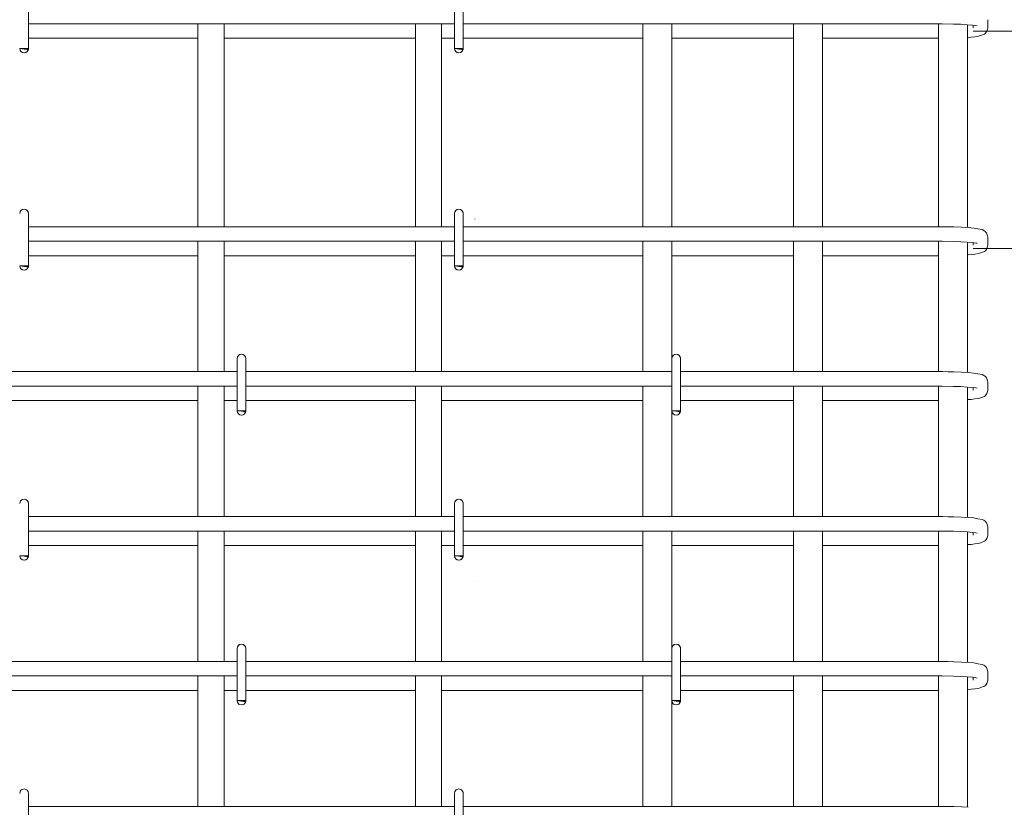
# Model space of a CAD drawing. Header units: millimetres. Extents: x -13889 to -3744, y 5954 to 13256.
# Tile 4 of 28: x -12194 to -11515, y 7364 to 7908. Entities that reach past the tile are written whole.
import ezdxf

# ---------------------------------------------------------------- set-up
doc = ezdxf.new("R2010")
doc.units = ezdxf.units.MM
doc.linetypes.add('ADSK_Линия разреза', pattern=[500, 0, -250, 0, -250])
doc.linetypes.add('ADSK_Пунктирная_п5', pattern=[125, 0, -125])
for name, color, linetype, lineweight in [('A-____-____-DIMS', 211, 'Continuous', 9), ('A-____-____-DIMS-25', 211, 'Continuous', 9), ('G-____-____-SYMB', 111, 'ADSK_Пунктирная_п5', 20), ('S-RBAR-____-OTLN', 171, 'Continuous', 100)]:
    doc.layers.add(name, color=color, linetype=linetype, lineweight=lineweight)
doc.styles.add('GOST Common_I_2', font='GOST_Common Italic.ttf', dxfattribs={"width": 0.8, "height": 62.5})
doc.dimstyles.new('ADSK_Для_арматуры_Основной_2_5_мм_шаг_кол-во_Стрелки_точный', dxfattribs={"dimscale": 304.8, "dimtxt": 0.206224, "dimasz": 0, "dimexe": 0.123031, "dimexo": 0.000403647, "dimgap": 0.032808, "dimtad": 1, "dimdec": 0, "dimlfac": 304.8, "dimdsep": 46, "dimtxsty": 'GOST Common_I_2', "dimblk2": 'NONE', "dimsah": 1, "dimcen": 0.09, "dimdle": 0.123031, "dimazin": 0, "dimtfac": 1, "dimtdec": 4, "dimtix": 1, "dimtmove": 0, "dimatfit": 3, "dimfxl": 1, "dimtvp": 1, "dimtfill": 1, "dimtolj": 1, "dimtzin": 0, "dimarcsym": 2})
doc.dimstyles.new('ADSK_Для_арматуры_Основной_2_5_мм_шаг_кол-во_Стрелки_точный_1', dxfattribs={"dimscale": 304.8, "dimtxt": 0.206224, "dimasz": 0.246063, "dimexe": 0.123031, "dimexo": 0.000403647, "dimgap": 0.032808, "dimtad": 1, "dimdec": 0, "dimlfac": 304.8, "dimdsep": 46, "dimtxsty": 'GOST Common_I_2', "dimsah": 1, "dimcen": 0.09, "dimdle": 0.123031, "dimazin": 0, "dimtfac": 1, "dimtdec": 4, "dimtix": 1, "dimtmove": 0, "dimatfit": 3, "dimfxl": 1, "dimtvp": 1, "dimtfill": 1, "dimtolj": 1, "dimtzin": 0, "dimarcsym": 2})
doc.dimstyles.new('ADSK_Округление_5мм__Узкий_', dxfattribs={"dimscale": 304.8, "dimtxt": 0.206224, "dimasz": 0.147638, "dimexe": 0.123031, "dimexo": 0.000269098, "dimgap": 0.032808, "dimtad": 1, "dimdec": 0, "dimlfac": 304.8, "dimrnd": 5, "dimdsep": 46, "dimtxsty": 'GOST Common_I_2', "dimblk1": 'OBLIQUE', "dimblk2": 'OBLIQUE', "dimsah": 1, "dimcen": 0.09, "dimdle": 0.123031, "dimazin": 0, "dimtfac": 1, "dimtdec": 4, "dimtix": 1, "dimtmove": 0, "dimatfit": 3, "dimfxl": 1, "dimtvp": 1, "dimtfill": 1, "dimtolj": 1, "dimtzin": 0, "dimlwd": 20, "dimlwe": 20, "dimarcsym": 2})

# ---------------------------------------------------------------- blocks, each defined once
blk = doc.blocks.new('DIMBLOCK8-КЖ1_ПЭ_ВЭ3_Армирование_Пилоны_Пм-3_4_1-1')
at = {"layer": 'A-____-____-DIMS-25', "lineweight": 40}
for p, q in [((-11249.51, 9100), (-11272.01, 9122.5)), ((-11249.51, 9100), (-11227.01, 9077.5)), ((-11249.51, 7900), (-11272.01, 7922.5)), ((-11249.51, 7900), (-11227.01, 7877.5))]:
    blk.add_line(p, q, dxfattribs=at)
at = {"layer": 'A-____-____-DIMS-25', "lineweight": 20}
for p, q in [((-11249.51, 9100), (-11536.09, 9100)), ((-11249.51, 9100), (-11249.51, 7900)), ((-11249.51, 9100), (-11212.01, 9100)), ((-11249.51, 7900), (-11536.09, 7900)), ((-11249.51, 7900), (-11212.01, 7900))]:
    blk.add_line(p, q, dxfattribs=at)
at = {"layer": 'A-____-____-DIMS-25', "color": 0, "lineweight": 20, "insert": (-11341.19, 8434.48), "char_height": 62.5, "width": 157.2495, "attachment_point": 1, "rotation": 90, "line_spacing_factor": 1.022761, "style": 'GOST Common_I_2', "bg_fill": 3, "box_fill_scale": 1.25, "bg_fill_color": 256, "bg_fill_true_color": 13158600, "bg_fill_transparency": 0}
blk.add_mtext('1200', dxfattribs=at)
blk = doc.blocks.new('_Oblique')
at = {"color": 0, "linetype": 'ByBlock', "lineweight": -2}
blk.add_line((-0.5, -0.5), (0.5, 0.5), dxfattribs=at)
blk = doc.blocks.new('DIMBLOCK9-КЖ1_ПЭ_ВЭ3_Армирование_Пилоны_Пм-3_4_1-1')
at = {"layer": 'A-____-____-DIMS-25', "lineweight": 40}
for p, q in [((-11249.51, 7900), (-11272.01, 7922.5)), ((-11249.51, 7900), (-11227.01, 7877.5)), ((-11249.51, 7750), (-11272.01, 7772.5)), ((-11249.51, 7750), (-11227.01, 7727.5))]:
    blk.add_line(p, q, dxfattribs=at)
at = {"layer": 'A-____-____-DIMS-25', "lineweight": 20}
for p, q in [((-11249.51, 7900), (-11536.09, 7900)), ((-11249.51, 7900), (-11249.51, 7750)), ((-11249.51, 7900), (-11212.01, 7900)), ((-11249.51, 7750), (-11536.09, 7750)), ((-11249.51, 7750), (-11212.01, 7750))]:
    blk.add_line(p, q, dxfattribs=at)
at = {"layer": 'A-____-____-DIMS-25', "color": 0, "lineweight": 20, "insert": (-11341.19, 7777.06), "char_height": 62.5, "width": 115.0606, "attachment_point": 1, "rotation": 90, "line_spacing_factor": 1.022761, "style": 'GOST Common_I_2', "bg_fill": 3, "box_fill_scale": 1.25, "bg_fill_color": 256, "bg_fill_true_color": 13158600, "bg_fill_transparency": 0}
blk.add_mtext('150', dxfattribs=at)
blk = doc.blocks.new('DIMBLOCK10-КЖ1_ПЭ_ВЭ3_Армирование_Пилоны_Пм-3_4_1-1')
at = {"layer": 'A-____-____-DIMS-25', "lineweight": 40}
for p, q in [((-11249.51, 7750), (-11272.01, 7772.5)), ((-11249.51, 7750), (-11227.01, 7727.5)), ((-11249.51, 7150), (-11272.01, 7172.5)), ((-11249.51, 7150), (-11227.01, 7127.5))]:
    blk.add_line(p, q, dxfattribs=at)
at = {"layer": 'A-____-____-DIMS-25', "lineweight": 20}
for p, q in [((-11249.51, 7750), (-11536.09, 7750)), ((-11249.51, 7750), (-11249.51, 7150)), ((-11249.51, 7750), (-11212.01, 7750)), ((-11249.51, 7150), (-11536.09, 7150)), ((-11249.51, 7150), (-11212.01, 7150))]:
    blk.add_line(p, q, dxfattribs=at)
at = {"layer": 'A-____-____-DIMS-25', "color": 0, "lineweight": 20, "insert": (-11341.19, 7397.26), "char_height": 62.5, "width": 126.5667, "attachment_point": 1, "rotation": 90, "line_spacing_factor": 1.022761, "style": 'GOST Common_I_2', "bg_fill": 3, "box_fill_scale": 1.25, "bg_fill_color": 256, "bg_fill_true_color": 13158600, "bg_fill_transparency": 0}
blk.add_mtext('600', dxfattribs=at)
blk = doc.blocks.new('DIMBLOCK13-КЖ1_ПЭ_ВЭ3_Армирование_Пилоны_Пм-3_4_1-1')
at = {"layer": 'A-____-____-DIMS-25', "lineweight": 40}
for points in [[(-11248.51, 9100), (-11258.39, 9025), (-11238.64, 9025)], [(-11248.51, 7900), (-11238.64, 7975), (-11258.39, 7975)]]:
    blk.add_hatch(color=256, dxfattribs=at).paths.add_polyline_path(points)
at = {"layer": 'A-____-____-DIMS-25'}
for p, q in [((-11248.51, 7862.5), (-11248.51, 9137.5)), ((-11248.51, 9100), (-11493.59, 9100)), ((-11248.51, 9100), (-11211.01, 9100)), ((-11248.51, 7900), (-11493.59, 7900)), ((-11248.51, 7900), (-11211.01, 7900))]:
    blk.add_line(p, q, dxfattribs=at)
at = {"layer": 'A-____-____-DIMS-25', "lineweight": 40}
for p, q in [((-11248.51, 9100), (-11258.39, 9025)), ((-11238.64, 9025), (-11248.51, 9100)), ((-11258.39, 9025), (-11238.64, 9025)), ((-11238.64, 7975), (-11258.39, 7975)), ((-11258.39, 7975), (-11248.51, 7900)), ((-11248.51, 7900), (-11238.64, 7975))]:
    blk.add_line(p, q, dxfattribs=at)
at = {"layer": 'A-____-____-DIMS-25', "color": 0, "insert": (-11340.19, 8329.01), "char_height": 62.5, "width": 410.3829, "attachment_point": 1, "rotation": 90, "line_spacing_factor": 1.022761, "style": 'GOST Common_I_2', "bg_fill": 3, "box_fill_scale": 1.25, "bg_fill_color": 256, "bg_fill_true_color": 13158600, "bg_fill_transparency": 0}
blk.add_mtext('200x6=1200', dxfattribs=at)
blk = doc.blocks.new('_None')
blk = doc.blocks.new('DIMBLOCK14-КЖ1_ПЭ_ВЭ3_Армирование_Пилоны_Пм-3_4_1-1')
at = {"layer": 'A-____-____-DIMS-25', "lineweight": 40}
for points in [[(-11248.51, 7750), (-11258.39, 7675), (-11238.64, 7675)], [(-11248.51, 7150), (-11238.64, 7225), (-11258.39, 7225)]]:
    blk.add_hatch(color=256, dxfattribs=at).paths.add_polyline_path(points)
at = {"layer": 'A-____-____-DIMS-25'}
for p, q in [((-11248.51, 7787.5), (-11248.51, 7112.5)), ((-11248.51, 7750), (-11493.59, 7750)), ((-11248.51, 7750), (-11211.01, 7750)), ((-11248.51, 7150), (-11493.59, 7150)), ((-11248.51, 7150), (-11211.01, 7150))]:
    blk.add_line(p, q, dxfattribs=at)
at = {"layer": 'A-____-____-DIMS-25', "lineweight": 40}
for p, q in [((-11248.51, 7750), (-11258.39, 7675)), ((-11238.64, 7675), (-11248.51, 7750)), ((-11258.39, 7675), (-11238.64, 7675)), ((-11238.64, 7225), (-11258.39, 7225)), ((-11258.39, 7225), (-11248.51, 7150)), ((-11248.51, 7150), (-11238.64, 7225))]:
    blk.add_line(p, q, dxfattribs=at)
at = {"layer": 'A-____-____-DIMS-25', "color": 0, "insert": (-11340.19, 7296.59), "char_height": 62.5, "width": 368.194, "attachment_point": 1, "rotation": 90, "line_spacing_factor": 1.022761, "style": 'GOST Common_I_2', "bg_fill": 3, "box_fill_scale": 1.25, "bg_fill_color": 256, "bg_fill_true_color": 13158600, "bg_fill_transparency": 0}
blk.add_mtext('100x6=600', dxfattribs=at)

msp = doc.modelspace()

# ---------------------------------------------------------------- hatches: boundary and pattern name
at = {"layer": 'S-RBAR-____-OTLN', "lineweight": 20}
for points in [[(-12188.698, 7887.3021), (-12188.1022, 7888.0002), (-12194, 7888.0002), (-12191, 7887.6052)], [(-11888.698, 7887.3021), (-11888.1022, 7888.0002), (-11894, 7888.0002), (-11891, 7887.6052)], [(-12188.698, 7737.3021), (-12188.1022, 7738.0002), (-12194, 7738.0002), (-12191, 7737.6052)], [(-11888.698, 7737.3021), (-11888.1022, 7738.0002), (-11894, 7738.0002), (-11891, 7737.6052)], [(-12038.698, 7637.3021), (-12038.1022, 7638.0002), (-12044, 7638.0002), (-12041, 7637.6052)], [(-11738.698, 7637.3021), (-11738.1022, 7638.0002), (-11744, 7638.0002), (-11741, 7637.6052)], [(-12188.698, 7537.3021), (-12188.1022, 7538.0002), (-12194, 7538.0002), (-12191, 7537.6052)], [(-11888.698, 7537.3021), (-11888.1022, 7538.0002), (-11894, 7538.0002), (-11891, 7537.6052)], [(-12038.698, 7437.3021), (-12038.1022, 7438.0002), (-12044, 7438.0002), (-12041, 7437.6052)], [(-11738.698, 7437.3021), (-11738.1022, 7438.0002), (-11744, 7438.0002), (-11741, 7437.6052)]]:
    msp.add_hatch(color=256, dxfattribs=at).paths.add_polyline_path(points)
h = msp.add_hatch(color=256, dxfattribs=at)
edge = h.paths.add_edge_path()
edge.add_arc((-12191, 7888.0002), 3, 339.0594289, 360)
edge.add_line((-12188, 7888.0002), (-12191, 7888.0002))
edge.add_line((-12191, 7888.0002), (-12188.1981, 7886.928))
h = msp.add_hatch(color=256, dxfattribs=at)
edge = h.paths.add_edge_path()
edge.add_arc((-11891, 7888.0002), 3, 339.0594289, 360)
edge.add_line((-11888, 7888.0002), (-11891, 7888.0002))
edge.add_line((-11891, 7888.0002), (-11888.1981, 7886.928))
h = msp.add_hatch(color=256, dxfattribs=at)
edge = h.paths.add_edge_path()
edge.add_arc((-12191, 7738.0002), 3, 339.0594289, 360)
edge.add_line((-12188, 7738.0002), (-12191, 7738.0002))
edge.add_line((-12191, 7738.0002), (-12188.1981, 7736.928))
h = msp.add_hatch(color=256, dxfattribs=at)
edge = h.paths.add_edge_path()
edge.add_arc((-11891, 7738.0002), 3, 339.0594289, 360)
edge.add_line((-11888, 7738.0002), (-11891, 7738.0002))
edge.add_line((-11891, 7738.0002), (-11888.1981, 7736.928))
h = msp.add_hatch(color=256, dxfattribs=at)
edge = h.paths.add_edge_path()
edge.add_arc((-12041, 7638.0002), 3, 339.0594289, 360)
edge.add_line((-12038, 7638.0002), (-12041, 7638.0002))
edge.add_line((-12041, 7638.0002), (-12038.1981, 7636.928))
h = msp.add_hatch(color=256, dxfattribs=at)
edge = h.paths.add_edge_path()
edge.add_arc((-11741, 7638.0002), 3, 339.0594289, 360)
edge.add_line((-11738, 7638.0002), (-11741, 7638.0002))
edge.add_line((-11741, 7638.0002), (-11738.1981, 7636.928))
h = msp.add_hatch(color=256, dxfattribs=at)
edge = h.paths.add_edge_path()
edge.add_arc((-12191, 7538.0002), 3, 339.0594289, 360)
edge.add_line((-12188, 7538.0002), (-12191, 7538.0002))
edge.add_line((-12191, 7538.0002), (-12188.1981, 7536.928))
h = msp.add_hatch(color=256, dxfattribs=at)
edge = h.paths.add_edge_path()
edge.add_arc((-11891, 7538.0002), 3, 339.0594289, 360)
edge.add_line((-11888, 7538.0002), (-11891, 7538.0002))
edge.add_line((-11891, 7538.0002), (-11888.1981, 7536.928))
h = msp.add_hatch(color=256, dxfattribs=at)
edge = h.paths.add_edge_path()
edge.add_arc((-12041, 7438.0002), 3, 339.0594289, 360)
edge.add_line((-12038, 7438.0002), (-12041, 7438.0002))
edge.add_line((-12041, 7438.0002), (-12038.1981, 7436.928))
h = msp.add_hatch(color=256, dxfattribs=at)
edge = h.paths.add_edge_path()
edge.add_arc((-11741, 7438.0002), 3, 339.0594289, 360)
edge.add_line((-11738, 7438.0002), (-11741, 7438.0002))
edge.add_line((-11741, 7438.0002), (-11738.1981, 7436.928))

# ---------------------------------------------------------------- linework, layer by layer
at = {"layer": 'G-____-____-SYMB', "linetype": 'ADSK_Линия разреза'}
msp.add_line((-11880, 12772.349), (-11880, 6101.1881), dxfattribs=at)
at = {"layer": 'S-RBAR-____-OTLN', "lineweight": 20}
for p, q in [((-12188, 7924.0002), (-12188, 7888.0002)), ((-11894, 7924.0002), (-11894, 7888.0002)), ((-11888, 7924.0002), (-11888, 7888.0002)), ((-11894, 7905.0002), (-12188, 7905.0002)), ((-12071, 7765.0002), (-12071, 7905.0002)), ((-12053, 7765.0002), (-12053, 7905.0002)), ((-11921, 7765.0002), (-11921, 7905.0002)), ((-11903, 7765.0002), (-11903, 7905.0002)), ((-11561.0914, 7905.0002), (-11888, 7905.0002)), ((-11764, 7905.0002), (-11764, 7765.0002)), ((-11744, 7905.0002), (-11744, 7765.0002)), ((-11660, 7905.0002), (-11660, 7765.0002)), ((-11640, 7905.0002), (-11640, 7765.0002)), ((-11557.4636, 7904.9841), (-11561.0914, 7905.0002)), ((-11560, 7904.9953), (-11560, 7764.9953)), ((-11549.7605, 7904.8374), (-11557.4636, 7904.9841)), ((-11544.6654, 7904.6406), (-11549.7605, 7904.8374)), ((-11540.2386, 7904.3781), (-11544.6654, 7904.6406)), ((-11536.685, 7904.0655), (-11540.2386, 7904.3781)), ((-11540, 7904.3571), (-11540, 7764.3807)), ((-11534.2344, 7903.7361), (-11536.685, 7904.0655)), ((-11536.0914, 7902.1684), (-11536.0914, 7903.9857)), ((-11533.3766, 7903.5548), (-11534.2344, 7903.7361)), ((-11526.6568, 7899.8183), (-11526.1642, 7901.3047)), ((-11526.1642, 7901.3047), (-11526.0914, 7902.1684)), ((-11526.0914, 7902.1684), (-11526.0914, 7907.8319)), ((-12188, 7895.0002), (-12071, 7895.0002)), ((-12053, 7895.0002), (-11921, 7895.0002)), ((-11903, 7895.0002), (-11894, 7895.0002)), ((-11888, 7895.0002), (-11764, 7895.0002)), ((-11744, 7895.0002), (-11660, 7895.0002)), ((-11640, 7895.0002), (-11561.0914, 7895.0002)), ((-11561.0914, 7895.0002), (-11560, 7895.006)), ((-11540, 7895.6286), (-11539.613, 7895.6566)), ((-11539.613, 7895.6566), (-11537.4624, 7895.8122)), ((-11537.4624, 7895.8122), (-11534.989, 7896.1126)), ((-11534.989, 7896.1126), (-11532.5155, 7896.4131)), ((-11532.5155, 7896.4131), (-11530.3966, 7897.1689)), ((-11530.3966, 7897.1689), (-11528.2777, 7897.9248)), ((-11528.2777, 7897.9248), (-11527.6734, 7898.4375)), ((-11527.6734, 7898.4375), (-11526.6568, 7899.8183)), ((-12188.1022, 7888.0002), (-12194, 7888.0002)), ((-12194, 7888.0002), (-12191, 7887.6052)), ((-12188, 7888.0002), (-12191, 7888.0002)), ((-12191, 7888.0002), (-12188.1981, 7886.928)), ((-12191, 7887.6052), (-12188.698, 7887.3021)), ((-12188.698, 7887.3021), (-12188.1022, 7888.0002)), ((-11888.1022, 7888.0002), (-11894, 7888.0002)), ((-11894, 7888.0002), (-11891, 7887.6052)), ((-11888, 7888.0002), (-11891, 7888.0002)), ((-11891, 7888.0002), (-11888.1981, 7886.928)), ((-11891, 7887.6052), (-11888.698, 7887.3021)), ((-11888.698, 7887.3021), (-11888.1022, 7888.0002)), ((-12188, 7774.0002), (-12188, 7738.0002)), ((-11894, 7774.0002), (-11894, 7738.0002)), ((-11888, 7774.0002), (-11888, 7738.0002)), ((-11894, 7765.0002), (-12188, 7765.0002)), ((-11561.0914, 7765.0002), (-11888, 7765.0002)), ((-11557.3745, 7764.9837), (-11561.0914, 7765.0002)), ((-11553.4179, 7764.9083), (-11557.3745, 7764.9837)), ((-11549.4612, 7764.8329), (-11553.4179, 7764.9083)), ((-11544.1831, 7764.6289), (-11549.4612, 7764.8329)), ((-11539.5177, 7764.3521), (-11544.1831, 7764.6289)), ((-11535.6096, 7764.0075), (-11539.5177, 7764.3521)), ((-11532.7849, 7763.4809), (-11535.6096, 7764.0075)), ((-11529.9603, 7762.9543), (-11532.7849, 7763.4809)), ((-11528.7891, 7762.4113), (-11529.9603, 7762.9543)), ((-11527.6734, 7761.5629), (-11528.7891, 7762.4113)), ((-11526.9923, 7760.7491), (-11527.6734, 7761.5629)), ((-11526.6568, 7760.182), (-11526.9923, 7760.7491)), ((-11526.1642, 7758.6956), (-11526.6568, 7760.182)), ((-11526.0914, 7757.8319), (-11526.1642, 7758.6956)), ((-11894, 7755.0002), (-12188, 7755.0002)), ((-12071, 7665.0002), (-12071, 7755.0002)), ((-12053, 7665.0002), (-12053, 7755.0002)), ((-11921, 7665.0002), (-11921, 7755.0002)), ((-11903, 7665.0002), (-11903, 7755.0002)), ((-11561.0914, 7755.0002), (-11888, 7755.0002)), ((-11764, 7755.0002), (-11764, 7665.0002)), ((-11744, 7755.0002), (-11744, 7674.0002)), ((-11660, 7755.0002), (-11660, 7665.0002)), ((-11640, 7755.0002), (-11640, 7665.0002)), ((-11557.4636, 7754.9841), (-11561.0914, 7755.0002)), ((-11560, 7754.9953), (-11560, 7664.9953)), ((-11549.7605, 7754.8374), (-11557.4636, 7754.9841)), ((-11544.6654, 7754.6406), (-11549.7605, 7754.8374)), ((-11540.2386, 7754.3781), (-11544.6654, 7754.6406)), ((-11536.685, 7754.0655), (-11540.2386, 7754.3781)), ((-11540, 7754.3571), (-11540, 7664.3807)), ((-11534.2344, 7753.7361), (-11536.685, 7754.0655)), ((-11536.0914, 7752.1684), (-11536.0914, 7753.9857)), ((-11533.3766, 7753.5548), (-11534.2344, 7753.7361)), ((-11526.1642, 7751.3047), (-11526.0914, 7752.1684)), ((-11526.0914, 7752.1684), (-11526.0914, 7757.8319)), ((-12188, 7745.0002), (-12071, 7745.0002)), ((-12053, 7745.0002), (-11921, 7745.0002)), ((-11903, 7745.0002), (-11894, 7745.0002)), ((-11888, 7745.0002), (-11764, 7745.0002)), ((-11744, 7745.0002), (-11660, 7745.0002)), ((-11640, 7745.0002), (-11561.0914, 7745.0002)), ((-11561.0914, 7745.0002), (-11560, 7745.006)), ((-11540, 7745.6286), (-11539.613, 7745.6566)), ((-11539.613, 7745.6566), (-11537.4624, 7745.8122)), ((-11537.4624, 7745.8122), (-11534.989, 7746.1126)), ((-11534.989, 7746.1126), (-11532.5155, 7746.4131)), ((-11532.5155, 7746.4131), (-11530.3966, 7747.1689)), ((-11530.3966, 7747.1689), (-11528.2777, 7747.9248)), ((-11528.2777, 7747.9248), (-11527.6734, 7748.4375)), ((-11527.6734, 7748.4375), (-11526.6568, 7749.8183)), ((-11526.6568, 7749.8183), (-11526.1642, 7751.3047)), ((-12188.1022, 7738.0002), (-12194, 7738.0002)), ((-12194, 7738.0002), (-12191, 7737.6052)), ((-12188, 7738.0002), (-12191, 7738.0002)), ((-12191, 7738.0002), (-12188.1981, 7736.928)), ((-12191, 7737.6052), (-12188.698, 7737.3021)), ((-12188.698, 7737.3021), (-12188.1022, 7738.0002)), ((-11888.1022, 7738.0002), (-11894, 7738.0002)), ((-11894, 7738.0002), (-11891, 7737.6052)), ((-11888, 7738.0002), (-11891, 7738.0002)), ((-11891, 7738.0002), (-11888.1981, 7736.928)), ((-11891, 7737.6052), (-11888.698, 7737.3021)), ((-11888.698, 7737.3021), (-11888.1022, 7738.0002)), ((-12044, 7674.0002), (-12044, 7638.0002)), ((-12038, 7674.0002), (-12038, 7638.0002)), ((-11744, 7674.0002), (-11744, 7638.0002)), ((-11738, 7674.0002), (-11738, 7638.0002)), ((-12044, 7665.0002), (-12440.0914, 7665.0002)), ((-11744, 7665.0002), (-12038, 7665.0002)), ((-11561.0914, 7665.0002), (-11738, 7665.0002)), ((-11557.3745, 7664.9837), (-11561.0914, 7665.0002)), ((-11553.4179, 7664.9083), (-11557.3745, 7664.9837)), ((-11549.4612, 7664.8329), (-11553.4179, 7664.9083)), ((-11544.1831, 7664.6289), (-11549.4612, 7664.8329)), ((-11539.5177, 7664.3521), (-11544.1831, 7664.6289)), ((-11535.6096, 7664.0075), (-11539.5177, 7664.3521)), ((-11532.7849, 7663.4809), (-11535.6096, 7664.0075)), ((-11529.9603, 7662.9543), (-11532.7849, 7663.4809)), ((-11528.7891, 7662.4113), (-11529.9603, 7662.9543)), ((-11527.6734, 7661.5629), (-11528.7891, 7662.4113)), ((-11526.9923, 7660.7491), (-11527.6734, 7661.5629)), ((-11526.6568, 7660.182), (-11526.9923, 7660.7491)), ((-11526.1642, 7658.6956), (-11526.6568, 7660.182)), ((-11526.0914, 7657.8319), (-11526.1642, 7658.6956)), ((-11526.0914, 7652.1684), (-11526.0914, 7657.8319)), ((-12044, 7655.0002), (-12440.0914, 7655.0002)), ((-12071, 7565.0002), (-12071, 7655.0002)), ((-12053, 7565.0002), (-12053, 7655.0002)), ((-11744, 7655.0002), (-12038, 7655.0002)), ((-11921, 7565.0002), (-11921, 7655.0002)), ((-11903, 7565.0002), (-11903, 7655.0002)), ((-11764, 7655.0002), (-11764, 7565.0002)), ((-11561.0914, 7655.0002), (-11738, 7655.0002)), ((-11660, 7655.0002), (-11660, 7565.0002)), ((-11640, 7655.0002), (-11640, 7565.0002)), ((-11557.4636, 7654.9841), (-11561.0914, 7655.0002)), ((-11560, 7654.9953), (-11560, 7564.9953)), ((-11549.7605, 7654.8374), (-11557.4636, 7654.9841)), ((-11544.6654, 7654.6406), (-11549.7605, 7654.8374)), ((-11540.2386, 7654.3781), (-11544.6654, 7654.6406)), ((-11536.685, 7654.0655), (-11540.2386, 7654.3781)), ((-11540, 7654.3571), (-11540, 7564.3807)), ((-11534.2344, 7653.7361), (-11536.685, 7654.0655)), ((-11536.0914, 7652.1684), (-11536.0914, 7653.9857)), ((-11533.3766, 7653.5548), (-11534.2344, 7653.7361)), ((-11527.6734, 7648.4375), (-11526.6568, 7649.8183)), ((-11526.6568, 7649.8183), (-11526.1642, 7651.3047)), ((-11526.1642, 7651.3047), (-11526.0914, 7652.1684)), ((-12240, 7645.0002), (-12071, 7645.0002)), ((-12053, 7645.0002), (-12044, 7645.0002)), ((-12038, 7645.0002), (-11921, 7645.0002)), ((-11903, 7645.0002), (-11764, 7645.0002)), ((-11738, 7645.0002), (-11660, 7645.0002)), ((-11640, 7645.0002), (-11561.0914, 7645.0002)), ((-11561.0914, 7645.0002), (-11560, 7645.006)), ((-11540, 7645.6286), (-11539.613, 7645.6566)), ((-11539.613, 7645.6566), (-11537.4624, 7645.8122)), ((-11537.4624, 7645.8122), (-11534.989, 7646.1126)), ((-11534.989, 7646.1126), (-11532.5155, 7646.4131)), ((-11532.5155, 7646.4131), (-11530.3966, 7647.1689)), ((-11530.3966, 7647.1689), (-11528.2777, 7647.9248)), ((-11528.2777, 7647.9248), (-11527.6734, 7648.4375)), ((-12038.1022, 7638.0002), (-12044, 7638.0002)), ((-12044, 7638.0002), (-12041, 7637.6052)), ((-12038, 7638.0002), (-12041, 7638.0002)), ((-12041, 7638.0002), (-12038.1981, 7636.928)), ((-12041, 7637.6052), (-12038.698, 7637.3021)), ((-12038.698, 7637.3021), (-12038.1022, 7638.0002)), ((-11738.1022, 7638.0002), (-11744, 7638.0002)), ((-11744, 7638.0002), (-11741, 7637.6052)), ((-11744, 7638.0002), (-11744, 7565.0002)), ((-11738, 7638.0002), (-11741, 7638.0002)), ((-11741, 7638.0002), (-11738.1981, 7636.928)), ((-11741, 7637.6052), (-11738.698, 7637.3021)), ((-11738.698, 7637.3021), (-11738.1022, 7638.0002)), ((-12188, 7574.0002), (-12188, 7538.0002)), ((-11894, 7574.0002), (-11894, 7538.0002)), ((-11888, 7574.0002), (-11888, 7538.0002)), ((-11894, 7565.0002), (-12188, 7565.0002)), ((-11561.0914, 7565.0002), (-11888, 7565.0002)), ((-11557.3745, 7564.9837), (-11561.0914, 7565.0002)), ((-11553.4179, 7564.9083), (-11557.3745, 7564.9837)), ((-11549.4612, 7564.8329), (-11553.4179, 7564.9083)), ((-11544.1831, 7564.6289), (-11549.4612, 7564.8329)), ((-11539.5177, 7564.3521), (-11544.1831, 7564.6289)), ((-11535.6096, 7564.0075), (-11539.5177, 7564.3521)), ((-11532.7849, 7563.4809), (-11535.6096, 7564.0075)), ((-11529.9603, 7562.9543), (-11532.7849, 7563.4809)), ((-11528.7891, 7562.4113), (-11529.9603, 7562.9543)), ((-11527.6734, 7561.5629), (-11528.7891, 7562.4113)), ((-11526.9923, 7560.7491), (-11527.6734, 7561.5629)), ((-11894, 7555.0002), (-12188, 7555.0002)), ((-12071, 7465.0002), (-12071, 7555.0002)), ((-12053, 7465.0002), (-12053, 7555.0002)), ((-11921, 7465.0002), (-11921, 7555.0002)), ((-11903, 7465.0002), (-11903, 7555.0002)), ((-11561.0914, 7555.0002), (-11888, 7555.0002)), ((-11764, 7555.0002), (-11764, 7465.0002)), ((-11744, 7555.0002), (-11744, 7474.0002)), ((-11660, 7555.0002), (-11660, 7465.0002)), ((-11640, 7555.0002), (-11640, 7465.0002)), ((-11557.4636, 7554.9841), (-11561.0914, 7555.0002)), ((-11560, 7554.9953), (-11560, 7464.9953)), ((-11549.7605, 7554.8374), (-11557.4636, 7554.9841)), ((-11544.6654, 7554.6406), (-11549.7605, 7554.8374)), ((-11540.2386, 7554.3781), (-11544.6654, 7554.6406)), ((-11526.6568, 7560.182), (-11526.9923, 7560.7491)), ((-11526.1642, 7558.6956), (-11526.6568, 7560.182)), ((-11526.0914, 7557.8319), (-11526.1642, 7558.6956)), ((-11526.0914, 7552.1684), (-11526.0914, 7557.8319)), ((-11536.685, 7554.0655), (-11540.2386, 7554.3781)), ((-11540, 7554.3571), (-11540, 7464.3807)), ((-11534.2344, 7553.7361), (-11536.685, 7554.0655)), ((-11536.0914, 7552.1684), (-11536.0914, 7553.9857)), ((-11533.3766, 7553.5548), (-11534.2344, 7553.7361)), ((-11530.3966, 7547.1689), (-11528.2777, 7547.9248)), ((-11528.2777, 7547.9248), (-11527.6734, 7548.4375)), ((-11527.6734, 7548.4375), (-11526.6568, 7549.8183)), ((-11526.6568, 7549.8183), (-11526.1642, 7551.3047)), ((-11526.1642, 7551.3047), (-11526.0914, 7552.1684)), ((-12188, 7545.0002), (-12071, 7545.0002)), ((-12053, 7545.0002), (-11921, 7545.0002)), ((-11903, 7545.0002), (-11894, 7545.0002)), ((-11888, 7545.0002), (-11764, 7545.0002)), ((-11744, 7545.0002), (-11660, 7545.0002)), ((-11640, 7545.0002), (-11561.0914, 7545.0002)), ((-11561.0914, 7545.0002), (-11560, 7545.006)), ((-11540, 7545.6286), (-11539.613, 7545.6566)), ((-11539.613, 7545.6566), (-11537.4624, 7545.8122)), ((-11537.4624, 7545.8122), (-11534.989, 7546.1126)), ((-11534.989, 7546.1126), (-11532.5155, 7546.4131)), ((-11532.5155, 7546.4131), (-11530.3966, 7547.1689)), ((-12188.1022, 7538.0002), (-12194, 7538.0002)), ((-12194, 7538.0002), (-12191, 7537.6052)), ((-12188, 7538.0002), (-12191, 7538.0002)), ((-12191, 7538.0002), (-12188.1981, 7536.928)), ((-12191, 7537.6052), (-12188.698, 7537.3021)), ((-12188.698, 7537.3021), (-12188.1022, 7538.0002)), ((-11888.1022, 7538.0002), (-11894, 7538.0002)), ((-11894, 7538.0002), (-11891, 7537.6052)), ((-11888, 7538.0002), (-11891, 7538.0002)), ((-11891, 7538.0002), (-11888.1981, 7536.928)), ((-11891, 7537.6052), (-11888.698, 7537.3021)), ((-11888.698, 7537.3021), (-11888.1022, 7538.0002)), ((-12044, 7474.0002), (-12044, 7438.0002)), ((-12038, 7474.0002), (-12038, 7438.0002)), ((-11744, 7474.0002), (-11744, 7438.0002)), ((-11738, 7474.0002), (-11738, 7438.0002)), ((-12044, 7465.0002), (-12440.0914, 7465.0002)), ((-11744, 7465.0002), (-12038, 7465.0002)), ((-11561.0914, 7465.0002), (-11738, 7465.0002)), ((-11557.3745, 7464.9837), (-11561.0914, 7465.0002)), ((-11553.4179, 7464.9083), (-11557.3745, 7464.9837)), ((-11549.4612, 7464.8329), (-11553.4179, 7464.9083)), ((-11544.1831, 7464.6289), (-11549.4612, 7464.8329)), ((-11539.5177, 7464.3521), (-11544.1831, 7464.6289)), ((-11535.6096, 7464.0075), (-11539.5177, 7464.3521)), ((-11532.7849, 7463.4809), (-11535.6096, 7464.0075)), ((-11529.9603, 7462.9543), (-11532.7849, 7463.4809)), ((-11528.7891, 7462.4113), (-11529.9603, 7462.9543)), ((-11527.6734, 7461.5629), (-11528.7891, 7462.4113)), ((-11526.9923, 7460.7491), (-11527.6734, 7461.5629)), ((-11526.6568, 7460.182), (-11526.9923, 7460.7491)), ((-11526.1642, 7458.6956), (-11526.6568, 7460.182)), ((-12044, 7455.0002), (-12440.0914, 7455.0002)), ((-12071, 7365.0002), (-12071, 7455.0002)), ((-12053, 7365.0002), (-12053, 7455.0002)), ((-11744, 7455.0002), (-12038, 7455.0002)), ((-11921, 7365.0002), (-11921, 7455.0002)), ((-11903, 7365.0002), (-11903, 7455.0002)), ((-11764, 7455.0002), (-11764, 7365.0002)), ((-11561.0914, 7455.0002), (-11738, 7455.0002)), ((-11660, 7455.0002), (-11660, 7365.0002)), ((-11640, 7455.0002), (-11640, 7365.0002)), ((-11557.4636, 7454.9841), (-11561.0914, 7455.0002)), ((-11560, 7454.9953), (-11560, 7364.9953)), ((-11549.7605, 7454.8374), (-11557.4636, 7454.9841)), ((-11544.6654, 7454.6406), (-11549.7605, 7454.8374)), ((-11540.2386, 7454.3781), (-11544.6654, 7454.6406)), ((-11536.685, 7454.0655), (-11540.2386, 7454.3781)), ((-11540, 7454.3571), (-11540, 7364.3807)), ((-11534.2344, 7453.7361), (-11536.685, 7454.0655)), ((-11536.0914, 7452.1684), (-11536.0914, 7453.9857)), ((-11533.3766, 7453.5548), (-11534.2344, 7453.7361)), ((-11526.0914, 7457.8319), (-11526.1642, 7458.6956)), ((-11526.0914, 7452.1684), (-11526.0914, 7457.8319)), ((-11537.4624, 7445.8122), (-11534.989, 7446.1126)), ((-11534.989, 7446.1126), (-11532.5155, 7446.4131)), ((-11532.5155, 7446.4131), (-11530.3966, 7447.1689)), ((-11530.3966, 7447.1689), (-11528.2777, 7447.9248)), ((-11528.2777, 7447.9248), (-11527.6734, 7448.4375)), ((-11527.6734, 7448.4375), (-11526.6568, 7449.8183)), ((-11526.6568, 7449.8183), (-11526.1642, 7451.3047)), ((-11526.1642, 7451.3047), (-11526.0914, 7452.1684)), ((-12240, 7445.0002), (-12071, 7445.0002)), ((-12053, 7445.0002), (-12044, 7445.0002)), ((-12038, 7445.0002), (-11921, 7445.0002)), ((-11903, 7445.0002), (-11764, 7445.0002)), ((-11738, 7445.0002), (-11660, 7445.0002)), ((-11640, 7445.0002), (-11561.0914, 7445.0002)), ((-11561.0914, 7445.0002), (-11560, 7445.006)), ((-11540, 7445.6286), (-11539.613, 7445.6566)), ((-11539.613, 7445.6566), (-11537.4624, 7445.8122)), ((-12038.1022, 7438.0002), (-12044, 7438.0002)), ((-12044, 7438.0002), (-12041, 7437.6052)), ((-12038, 7438.0002), (-12041, 7438.0002)), ((-12041, 7438.0002), (-12038.1981, 7436.928)), ((-12041, 7437.6052), (-12038.698, 7437.3021)), ((-12038.698, 7437.3021), (-12038.1022, 7438.0002)), ((-11738.1022, 7438.0002), (-11744, 7438.0002)), ((-11744, 7438.0002), (-11741, 7437.6052)), ((-11744, 7438.0002), (-11744, 7365.0002)), ((-11738, 7438.0002), (-11741, 7438.0002)), ((-11741, 7438.0002), (-11738.1981, 7436.928)), ((-11741, 7437.6052), (-11738.698, 7437.3021)), ((-11738.698, 7437.3021), (-11738.1022, 7438.0002)), ((-12188, 7374.0002), (-12188, 7338.0002)), ((-11894, 7374.0002), (-11894, 7338.0002)), ((-11888, 7374.0002), (-11888, 7338.0002)), ((-11894, 7365.0002), (-12188, 7365.0002)), ((-11561.0914, 7365.0002), (-11888, 7365.0002)), ((-11557.3745, 7364.9837), (-11561.0914, 7365.0002)), ((-11553.4179, 7364.9083), (-11557.3745, 7364.9837)), ((-11549.4612, 7364.8329), (-11553.4179, 7364.9083)), ((-11544.1831, 7364.6289), (-11549.4612, 7364.8329)), ((-11539.5177, 7364.3521), (-11544.1831, 7364.6289))]:
    msp.add_line(p, q, dxfattribs=at)
for centre, start, end in [((-12191, 7888.0002), 180, 0), ((-12191, 7888.0002), 339.0594289, 0), ((-12191, 7888.0002), 345, 0), ((-11891, 7888.0002), 180, 0), ((-11891, 7888.0002), 339.0594289, 0), ((-11891, 7888.0002), 345, 0), ((-12191, 7888.0002), 210, 240), ((-12191, 7888.0002), 300, 330), ((-11891, 7888.0002), 210, 240), ((-11891, 7888.0002), 300, 330), ((-12191, 7774.0002), 0, 180), ((-12191, 7774.0002), 120, 150), ((-12191, 7774.0002), 30, 60), ((-12191, 7774.0002), 0, 15), ((-11891, 7774.0002), 0, 180), ((-11891, 7774.0002), 120, 150), ((-11891, 7774.0002), 30, 60), ((-11891, 7774.0002), 0, 15), ((-12191, 7738.0002), 180, 0), ((-12191, 7738.0002), 210, 240), ((-12191, 7738.0002), 300, 330), ((-12191, 7738.0002), 339.0594289, 0), ((-12191, 7738.0002), 345, 0), ((-11891, 7738.0002), 180, 0), ((-11891, 7738.0002), 210, 240), ((-11891, 7738.0002), 300, 330), ((-11891, 7738.0002), 339.0594289, 0), ((-11891, 7738.0002), 345, 0), ((-12041, 7674.0002), 0, 180), ((-11741, 7674.0002), 0, 180), ((-12041, 7674.0002), 120, 150), ((-12041, 7674.0002), 30, 60), ((-12041, 7674.0002), 0, 15), ((-11741, 7674.0002), 120, 150), ((-11741, 7674.0002), 30, 60), ((-11741, 7674.0002), 0, 15), ((-12041, 7638.0002), 180, 0), ((-12041, 7638.0002), 210, 240), ((-12041, 7638.0002), 300, 330), ((-12041, 7638.0002), 339.0594289, 0), ((-12041, 7638.0002), 345, 0), ((-11741, 7638.0002), 180, 0), ((-11741, 7638.0002), 210, 240), ((-11741, 7638.0002), 300, 330), ((-11741, 7638.0002), 339.0594289, 0), ((-11741, 7638.0002), 345, 0), ((-12191, 7574.0002), 0, 180), ((-12191, 7574.0002), 120, 150), ((-12191, 7574.0002), 30, 60), ((-11891, 7574.0002), 0, 180), ((-11891, 7574.0002), 120, 150), ((-11891, 7574.0002), 30, 60), ((-12191, 7574.0002), 0, 15), ((-11891, 7574.0002), 0, 15), ((-12191, 7538.0002), 180, 0), ((-12191, 7538.0002), 210, 240), ((-12191, 7538.0002), 300, 330), ((-12191, 7538.0002), 339.0594289, 0), ((-12191, 7538.0002), 345, 0), ((-11891, 7538.0002), 180, 0), ((-11891, 7538.0002), 210, 240), ((-11891, 7538.0002), 300, 330), ((-11891, 7538.0002), 339.0594289, 0), ((-11891, 7538.0002), 345, 0), ((-12041, 7474.0002), 0, 180), ((-12041, 7474.0002), 120, 150), ((-12041, 7474.0002), 30, 60), ((-12041, 7474.0002), 0, 15), ((-11741, 7474.0002), 0, 180), ((-11741, 7474.0002), 120, 150), ((-11741, 7474.0002), 30, 60), ((-11741, 7474.0002), 0, 15), ((-12041, 7438.0002), 180, 0), ((-12041, 7438.0002), 210, 240), ((-12041, 7438.0002), 300, 330), ((-12041, 7438.0002), 339.0594289, 0), ((-12041, 7438.0002), 345, 0), ((-11741, 7438.0002), 180, 0), ((-11741, 7438.0002), 210, 240), ((-11741, 7438.0002), 300, 330), ((-11741, 7438.0002), 339.0594289, 0), ((-11741, 7438.0002), 345, 0), ((-12191, 7374.0002), 0, 180), ((-12191, 7374.0002), 120, 150), ((-12191, 7374.0002), 30, 60), ((-12191, 7374.0002), 0, 15), ((-11891, 7374.0002), 0, 180), ((-11891, 7374.0002), 120, 150), ((-11891, 7374.0002), 30, 60), ((-11891, 7374.0002), 0, 15)]:
    msp.add_arc(centre, 3, start, end, dxfattribs=at)

# ---------------------------------------------------------------- next in the draw order: dimensions: what is measured, and where the dimension line sits
at = {"layer": 'A-____-____-DIMS', "lineweight": 20}
dim = msp.add_linear_dim(base=(-11249.5118, 7900.0002), p1=(-11561.0914, 9100.0002), p2=(-11561.0914, 7900.0002), angle=90, dimstyle='ADSK_Округление_5мм__Узкий_', override={"dimpost": '<>', "dimfxl": 1200}, dxfattribs=at)
dim.commit()
dim.dimension.update_dxf_attribs({"geometry": 'DIMBLOCK8-КЖ1_ПЭ_ВЭ3_Армирование_Пилоны_Пм-3_4_1-1', "text_midpoint": (-11291.1642, 8500.0002)})

# ---------------------------------------------------------------- next in the draw order: dimensions: what is measured, and where the dimension line sits
dim = msp.add_linear_dim(base=(-11249.5118, 7750.0002), p1=(-11561.0914, 7900.0002), p2=(-11561.0914, 7750.0002), angle=90, dimstyle='ADSK_Округление_5мм__Узкий_', override={"dimpost": '<>', "dimfxl": 150}, dxfattribs=at)
dim.commit()
dim.dimension.update_dxf_attribs({"geometry": 'DIMBLOCK9-КЖ1_ПЭ_ВЭ3_Армирование_Пилоны_Пм-3_4_1-1', "text_midpoint": (-11291.1642, 7825.0002)})

# ---------------------------------------------------------------- next in the draw order: dimensions: what is measured, and where the dimension line sits
at = {"layer": 'A-____-____-DIMS'}
dim = msp.add_linear_dim(base=(-11248.5118, 9100.0002), p1=(-11531.0914, 7900.0002), p2=(-11531.0914, 9100.0002), angle=90, text='200x6=1200', dimstyle='ADSK_Для_арматуры_Основной_2_5_мм_шаг_кол-во_Стрелки_точный_1', override={"dimpost": '<>', "dimblk1": 'None', "dimblk2": 'None', "dimsah": 1, "dimfxl": 1200}, dxfattribs=at)
dim.commit()
dim.dimension.update_dxf_attribs({"geometry": 'DIMBLOCK13-КЖ1_ПЭ_ВЭ3_Армирование_Пилоны_Пм-3_4_1-1', "text_midpoint": (-11289.7618, 8500.0002)})
at = {"layer": 'A-____-____-DIMS', "lineweight": 20}
dim = msp.add_linear_dim(base=(-11249.5118, 7150.0002), p1=(-11561.0914, 7750.0002), p2=(-11561.0914, 7150.0002), angle=90, dimstyle='ADSK_Округление_5мм__Узкий_', override={"dimpost": '<>', "dimfxl": 600}, dxfattribs=at)
dim.commit()
dim.dimension.update_dxf_attribs({"geometry": 'DIMBLOCK10-КЖ1_ПЭ_ВЭ3_Армирование_Пилоны_Пм-3_4_1-1', "text_midpoint": (-11290.7618, 7450.0002)})

# ---------------------------------------------------------------- next in the draw order: dimensions: what is measured, and where the dimension line sits
at = {"layer": 'A-____-____-DIMS'}
dim = msp.add_linear_dim(base=(-11248.5118, 7150.0002), p1=(-11531.0914, 7750.0002), p2=(-11531.0914, 7150.0002), angle=90, text='100x6=600', dimstyle='ADSK_Для_арматуры_Основной_2_5_мм_шаг_кол-во_Стрелки_точный', override={"dimpost": '<>', "dimblk1": 'None', "dimblk2": 'None', "dimsah": 1, "dimfxl": 600}, dxfattribs=at)
dim.commit()
dim.dimension.update_dxf_attribs({"geometry": 'DIMBLOCK14-КЖ1_ПЭ_ВЭ3_Армирование_Пилоны_Пм-3_4_1-1', "text_midpoint": (-11289.7618, 7450.0002)})

doc.saveas('drawing.dxf')
